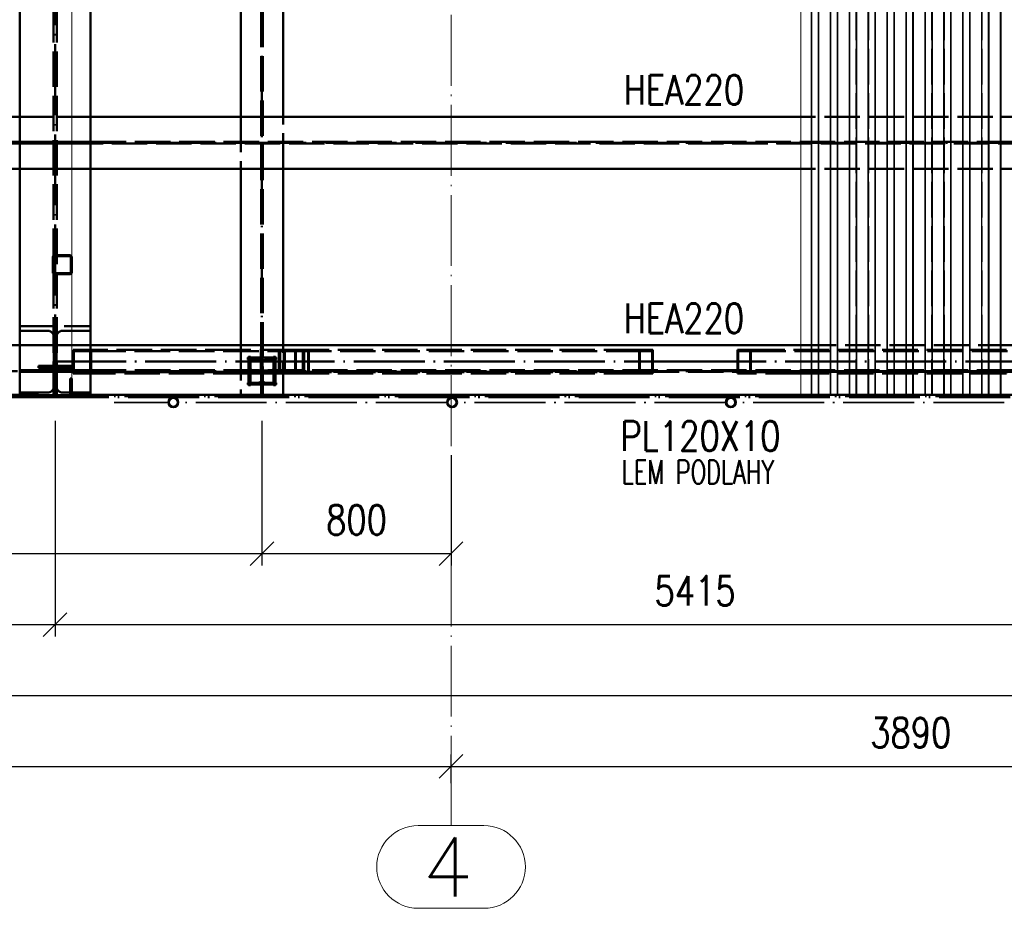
# Paper-space layout 'Layout1' of a CAD drawing. Extents: x -2 to 1033, y -36 to 596.
# Tile 17 of 69: x 329 to 412, y 282 to 357. Entities that reach past the tile are written whole.
import ezdxf

# ---------------------------------------------------------------- set-up
doc = ezdxf.new("R2010")
doc.units = 0
for name, pattern in [('ACAD_ISO02W100', [15, 12, -3]), ('ACAD_ISO04W100', [30.5, 24, -3, 0.5, -3]), ('HP_01_CER_B', [8, 5, -1, 1, -1])]:
    doc.linetypes.add(name, pattern=pattern)
doc.layers.get('0').update_dxf_attribs({"linetype": 'CONTINUOUS'})
doc.layers.get('DEFPOINTS').update_dxf_attribs({"color": 132, "linetype": 'CONTINUOUS'})
for name, color, linetype, lineweight in [('SS_1.ET-HALA_TaO-RASTR', 7, 'HP_01_CER_B', 13), ('SS_2.ET-HALA_TaO-MOULDSHOP-HLAVNI_NOSNIK', 32, 'CONTINUOUS', 50), ('SS_2.ET-HALA_TaO-MOULDSHOP-JD', 40, 'CONTINUOUS', 50), ('SS_2.ET-HALA_TaO-MOULDSHOP-NADSTAVBA', 94, 'CONTINUOUS', 50), ('SS_2.ET-HALA_TaO-MOULDSHOP-PODLAH.NOSNIK', 160, 'CONTINUOUS', 50), ('SS_2.ET-HALA_TaO-MOULDSHOP-PODLAHA_LEM', 140, 'CONTINUOUS', 50), ('SS_2.ET-HALA_TaO-MOULDSHOP-PODLAHA_ZABRADLI', 20, 'CONTINUOUS', 35), ('SS_2.ET-HALA_TaO-MOULDSHOP-SLOUP', 212, 'CONTINUOUS', 50), ('SS_2.ET-HALA_TaO-MOULDSHOP-SV.ZTUZENI', 163, 'CONTINUOUS', 50), ('SS_2.ET-HALA_TaO-MOULDSHOP-TRAPEZ.PLECH', 153, 'CONTINUOUS', 18), ('SS_KOTY', 3, 'CONTINUOUS', 25), ('SS_PODKLADY', 9, 'CONTINUOUS', 13), ('SS_POPIS_PROFILU', 13, 'CONTINUOUS', 25), ('SS_SRAFY', 8, 'CONTINUOUS', 18)]:
    doc.layers.add(name, color=color, linetype=linetype, lineweight=lineweight)
doc.styles.add('ROMANS', font='romans.shx', dxfattribs={"width": 0.8})
doc.styles.add('romans.shx', font='romans.shx', dxfattribs={"height": 5})
doc.dimstyles.new('A-1_(2.5)_50AS', dxfattribs={"dimtxt": 2.5, "dimasz": 2, "dimexe": 1, "dimexo": 2, "dimgap": 0, "dimtad": 0, "dimdec": 1, "dimlfac": 50, "dimrnd": 1, "dimtxsty": 'ROMANS', "dimblk1": 'OBLIQUE', "dimblk2": 'OBLIQUE', "dimsah": 1, "dimcen": 2, "dimclrd": 256, "dimclre": 256, "dimclrt": 256, "dimadec": 1, "dimazin": 2, "dimtfac": 0.714286, "dimtdec": 1, "dimtmove": 0, "dimatfit": 3, "dimldrblk": 'OPEN', "dimfxl": 1, "dimtvp": 1.142857, "dimtfill": 1, "dimtolj": 1, "dimlwd": -1, "dimlwe": -1, "dimarcsym": 0})
pattern_1 = [(44.999996, (126.10668, 325.36216), (-0.044901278, 0.044901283), [])]

# ---------------------------------------------------------------- blocks, each defined once
blk = doc.blocks.new('_Oblique')
at = {"color": 0, "linetype": 'ByBlock', "lineweight": -2}
blk.add_line((-0.5, -0.5), (0.5, 0.5), dxfattribs=at)
blk = doc.blocks.new('*D12')
at = {"layer": 'DEFPOINTS', "color": 0, "transparency": 16777216}
for p in [(141.507, 325.362), (349.507, 325.362), (349.507, 312.119)]:
    blk.add_point(p, dxfattribs=at)
at = {"layer": 'SS_KOTY', "transparency": 16777216}
for p, q in [((141.507, 323.362), (141.507, 311.119)), ((349.507, 323.362), (349.507, 311.119)), ((141.507, 312.119), (349.507, 312.119))]:
    blk.add_line(p, q, dxfattribs=at)
at = {"layer": 'SS_KOTY', "transparency": 16777216, "xscale": 2, "yscale": 2, "zscale": 2, "rotation": 180}
blk.add_blockref('_Oblique', (141.507, 312.119), dxfattribs=at)
at = {"layer": 'SS_KOTY', "transparency": 16777216, "xscale": 2, "yscale": 2, "zscale": 2}
blk.add_blockref('_Oblique', (349.507, 312.119), dxfattribs=at)
at = {"layer": 'SS_KOTY', "transparency": 16777216, "insert": (245.507, 314.976), "char_height": 2.5, "attachment_point": 5, "style": 'ROMANS', "bg_fill": 3, "box_fill_scale": 1.1, "bg_fill_color": 256, "bg_fill_true_color": 13158600, "bg_fill_transparency": 0}
blk.add_mtext('\\A1;10400', dxfattribs=at)
blk = doc.blocks.new('_OPEN')
at = {"color": 0, "linetype": 'ByBlock'}
for p, q in [((-1, 0.167), (0, 0)), ((0, 0), (-1, -0.167)), ((0, 0), (-1, 0))]:
    blk.add_line(p, q, dxfattribs=at)
blk = doc.blocks.new('*D14')
at = {"layer": 'DEFPOINTS', "color": 0, "transparency": 16777216}
for p in [(349.507, 325.362), (365.507, 322.458), (365.507, 312.119)]:
    blk.add_point(p, dxfattribs=at)
at = {"layer": 'SS_KOTY', "transparency": 16777216}
for p, q in [((349.507, 323.362), (349.507, 311.119)), ((365.507, 320.458), (365.507, 311.119)), ((349.507, 312.119), (365.507, 312.119))]:
    blk.add_line(p, q, dxfattribs=at)
at = {"layer": 'SS_KOTY', "transparency": 16777216, "xscale": 2, "yscale": 2, "zscale": 2, "rotation": 180}
blk.add_blockref('_Oblique', (349.507, 312.119), dxfattribs=at)
at = {"layer": 'SS_KOTY', "transparency": 16777216, "xscale": 2, "yscale": 2, "zscale": 2}
blk.add_blockref('_Oblique', (365.507, 312.119), dxfattribs=at)
at = {"layer": 'SS_KOTY', "transparency": 16777216, "insert": (357.507, 314.976), "char_height": 2.5, "attachment_point": 5, "style": 'ROMANS', "bg_fill": 3, "box_fill_scale": 1.1, "bg_fill_color": 256, "bg_fill_true_color": 13158600, "bg_fill_transparency": 0}
blk.add_mtext('\\A1;800', dxfattribs=at)
blk = doc.blocks.new('*D16')
at = {"layer": 'DEFPOINTS', "color": 0, "transparency": 16777216}
for p in [(223.707, 325.362), (332.007, 325.362), (332.007, 306.119)]:
    blk.add_point(p, dxfattribs=at)
at = {"layer": 'SS_KOTY', "transparency": 16777216}
for p, q in [((223.707, 323.362), (223.707, 305.119)), ((332.007, 323.362), (332.007, 305.119)), ((223.707, 306.119), (332.007, 306.119))]:
    blk.add_line(p, q, dxfattribs=at)
at = {"layer": 'SS_KOTY', "transparency": 16777216, "xscale": 2, "yscale": 2, "zscale": 2, "rotation": 180}
blk.add_blockref('_Oblique', (223.707, 306.119), dxfattribs=at)
at = {"layer": 'SS_KOTY', "transparency": 16777216, "xscale": 2, "yscale": 2, "zscale": 2}
blk.add_blockref('_Oblique', (332.007, 306.119), dxfattribs=at)
at = {"layer": 'SS_KOTY', "transparency": 16777216, "insert": (277.857, 308.976), "char_height": 2.5, "attachment_point": 5, "style": 'ROMANS', "bg_fill": 3, "box_fill_scale": 1.1, "bg_fill_color": 256, "bg_fill_true_color": 13158600, "bg_fill_transparency": 0}
blk.add_mtext('\\A1;5415', dxfattribs=at)
blk = doc.blocks.new('*D17')
at = {"layer": 'DEFPOINTS', "color": 0, "transparency": 16777216}
for p in [(332.007, 325.362), (440.307, 325.362), (440.307, 306.119)]:
    blk.add_point(p, dxfattribs=at)
at = {"layer": 'SS_KOTY', "transparency": 16777216}
for p, q in [((332.007, 323.362), (332.007, 305.119)), ((440.307, 323.362), (440.307, 305.119)), ((332.007, 306.119), (440.307, 306.119))]:
    blk.add_line(p, q, dxfattribs=at)
at = {"layer": 'SS_KOTY', "transparency": 16777216, "xscale": 2, "yscale": 2, "zscale": 2, "rotation": 180}
blk.add_blockref('_Oblique', (332.007, 306.119), dxfattribs=at)
at = {"layer": 'SS_KOTY', "transparency": 16777216, "xscale": 2, "yscale": 2, "zscale": 2}
blk.add_blockref('_Oblique', (440.307, 306.119), dxfattribs=at)
at = {"layer": 'SS_KOTY', "transparency": 16777216, "insert": (386.157, 308.976), "char_height": 2.5, "attachment_point": 5, "style": 'ROMANS', "bg_fill": 3, "box_fill_scale": 1.1, "bg_fill_color": 256, "bg_fill_true_color": 13158600, "bg_fill_transparency": 0}
blk.add_mtext('\\A1;5415', dxfattribs=at)
blk = doc.blocks.new('*D19')
at = {"layer": 'DEFPOINTS', "color": 0, "transparency": 16777216}
for p in [(126.107, 325.362), (443.307, 325.362), (443.307, 300.119)]:
    blk.add_point(p, dxfattribs=at)
at = {"layer": 'SS_KOTY', "transparency": 16777216}
for p, q in [((126.107, 323.362), (126.107, 299.119)), ((443.307, 323.362), (443.307, 299.119)), ((126.107, 300.119), (443.307, 300.119))]:
    blk.add_line(p, q, dxfattribs=at)
at = {"layer": 'SS_KOTY', "transparency": 16777216, "xscale": 2, "yscale": 2, "zscale": 2, "rotation": 180}
blk.add_blockref('_Oblique', (126.107, 300.119), dxfattribs=at)
at = {"layer": 'SS_KOTY', "transparency": 16777216, "xscale": 2, "yscale": 2, "zscale": 2}
blk.add_blockref('_Oblique', (443.307, 300.119), dxfattribs=at)
at = {"layer": 'SS_KOTY', "transparency": 16777216, "insert": (284.707, 302.976), "char_height": 2.5, "attachment_point": 5, "style": 'ROMANS', "bg_fill": 3, "box_fill_scale": 1.1, "bg_fill_color": 256, "bg_fill_true_color": 13158600, "bg_fill_transparency": 0}
blk.add_mtext('\\A1;15860', dxfattribs=at)
blk = doc.blocks.new('*D41')
at = {"layer": 'DEFPOINTS', "color": 0, "transparency": 16777216}
for p in [(365.507, 294.119), (125.507, 290.706), (365.507, 290.706)]:
    blk.add_point(p, dxfattribs=at)
at = {"layer": 'SS_KOTY', "transparency": 16777216}
for p, q in [((125.507, 292.706), (125.507, 295.119)), ((365.507, 292.706), (365.507, 295.119)), ((125.507, 294.119), (365.507, 294.119))]:
    blk.add_line(p, q, dxfattribs=at)
at = {"layer": 'SS_KOTY', "transparency": 16777216, "xscale": 2, "yscale": 2, "zscale": 2, "rotation": 180}
blk.add_blockref('_Oblique', (125.507, 294.119), dxfattribs=at)
at = {"layer": 'SS_KOTY', "transparency": 16777216, "xscale": 2, "yscale": 2, "zscale": 2}
blk.add_blockref('_Oblique', (365.507, 294.119), dxfattribs=at)
at = {"layer": 'SS_KOTY', "transparency": 16777216, "insert": (245.507, 296.976), "char_height": 2.5, "attachment_point": 5, "style": 'ROMANS', "bg_fill": 3, "box_fill_scale": 1.1, "bg_fill_color": 256, "bg_fill_true_color": 13158600, "bg_fill_transparency": 0}
blk.add_mtext('\\A1;12000', dxfattribs=at)
blk = doc.blocks.new('*D43')
at = {"layer": 'DEFPOINTS', "color": 0, "transparency": 16777216}
for p in [(443.307, 325.362), (443.307, 294.119), (365.507, 290.706)]:
    blk.add_point(p, dxfattribs=at)
at = {"layer": 'SS_KOTY', "transparency": 16777216}
for p, q in [((443.307, 323.362), (443.307, 293.119)), ((365.507, 292.706), (365.507, 295.119)), ((365.507, 294.119), (443.307, 294.119))]:
    blk.add_line(p, q, dxfattribs=at)
at = {"layer": 'SS_KOTY', "transparency": 16777216, "xscale": 2, "yscale": 2, "zscale": 2, "rotation": 180}
blk.add_blockref('_Oblique', (365.507, 294.119), dxfattribs=at)
at = {"layer": 'SS_KOTY', "transparency": 16777216, "xscale": 2, "yscale": 2, "zscale": 2}
blk.add_blockref('_Oblique', (443.307, 294.119), dxfattribs=at)
at = {"layer": 'SS_KOTY', "transparency": 16777216, "insert": (404.407, 296.976), "char_height": 2.5, "attachment_point": 5, "style": 'ROMANS', "bg_fill": 3, "box_fill_scale": 1.1, "bg_fill_color": 256, "bg_fill_true_color": 13158600, "bg_fill_transparency": 0}
blk.add_mtext('\\A1;3890', dxfattribs=at)

psp = doc.layouts.get("Layout1")

# ---------------------------------------------------------------- hatches: boundary and pattern name
at = {"layer": 'SS_SRAFY'}
h = psp.add_hatch(dxfattribs=at)
h.set_pattern_fill('ANSI31', color=5, scale=0.02, angle=-0.000004, style=0)
h.set_pattern_definition(pattern_1)
h.paths.add_polyline_path([(333.2467, 337.3621), (331.9667, 337.3621, 0.4142136), (331.8067, 337.2021), (331.8067, 335.9221, 0.4142136), (331.9667, 335.7621), (333.2467, 335.7621, 0.4142136), (333.4067, 335.9221), (333.4067, 337.2021, 0.4142136)], flags=0)
h.paths.add_polyline_path([(333.3267, 337.2021), (333.3267, 335.9221, -0.4142136), (333.2467, 335.8421), (331.9667, 335.8421, -0.4142136), (331.8867, 335.9221), (331.8867, 337.2021, -0.4142136), (331.9667, 337.2821), (333.2467, 337.2821, -0.4142136)], flags=0)

# ---------------------------------------------------------------- linework, layer by layer
at = {"layer": 'SS_1.ET-HALA_TaO-RASTR', "linetype": 'Continuous', "ltscale": 0.25}
for p, q in [((368.2924, 289.1189), (362.721, 289.1189)), ((362.721, 282.1189), (368.2924, 282.1189))]:
    psp.add_line(p, q, dxfattribs=at)
for centre, start, end in [((362.721, 285.6189), 90, 270), ((368.2924, 285.6189), 270, 90)]:
    psp.add_arc(centre, 3.5, start, end, dxfattribs=at)
at = {"layer": 'SS_2.ET-HALA_TaO-MOULDSHOP-HLAVNI_NOSNIK', "color": 1, "linetype": 'Continuous', "ltscale": 0.25}
for p, q in [((329.0067, 329.7621), (329.0067, 522.7621)), ((335.0067, 329.7621), (335.0067, 522.7621))]:
    psp.add_line(p, q, dxfattribs=at)
at = {"layer": 'SS_2.ET-HALA_TaO-MOULDSHOP-JD', "color": 1, "linetype": 'Continuous', "ltscale": 0.25}
for p, q in [((347.7067, 364.0021), (347.7067, 349.0821)), ((351.3067, 349.0821), (351.3067, 364.0021)), ((347.7067, 344.6821), (347.7067, 329.7621)), ((351.3067, 329.7621), (351.3067, 344.6821))]:
    psp.add_line(p, q, dxfattribs=at)
at = {"layer": 'SS_2.ET-HALA_TaO-MOULDSHOP-JD', "color": 3, "linetype": 'ACAD_ISO02W100', "ltscale": 0.25}
for p, q in [((347.7067, 349.0821), (347.7067, 344.6821)), ((351.3067, 344.6821), (351.3067, 349.0821)), ((348.3067, 328.7021), (350.7067, 328.7021)), ((348.3067, 328.7021), (348.3067, 328.5421)), ((349.2167, 328.5421), (348.3067, 328.5421)), ((348.5267, 328.7621), (348.3667, 328.7621)), ((348.3667, 326.3621), (348.3667, 328.7621)), ((348.5267, 327.8521), (348.5267, 328.7621)), ((349.5667, 328.7021), (349.4467, 328.7021)), ((349.4567, 326.8221), (349.4567, 328.3021)), ((349.5567, 328.3021), (349.5567, 326.8221)), ((350.7067, 328.5421), (349.7967, 328.5421)), ((350.6467, 328.7621), (350.4867, 328.7621)), ((350.4867, 328.7621), (350.4867, 327.8521)), ((350.6467, 328.7621), (350.6467, 326.3621)), ((350.7067, 328.5421), (350.7067, 328.7021)), ((350.2467, 327.6121), (348.7667, 327.6121)), ((348.7667, 327.5121), (350.2467, 327.5121)), ((348.5267, 326.3621), (348.5267, 327.2721)), ((350.4867, 327.2721), (350.4867, 326.3621)), ((348.3067, 326.5821), (349.2167, 326.5821)), ((348.3067, 326.5821), (348.3067, 326.4221)), ((350.7067, 326.4221), (348.3067, 326.4221)), ((348.3667, 326.3621), (348.5267, 326.3621)), ((349.4467, 326.4221), (349.5667, 326.4221)), ((349.7967, 326.5821), (350.7067, 326.5821)), ((350.4867, 326.3621), (350.6467, 326.3621)), ((350.7067, 326.4221), (350.7067, 326.5821))]:
    psp.add_line(p, q, dxfattribs=at)
at = {"layer": 'SS_2.ET-HALA_TaO-MOULDSHOP-JD', "color": 3, "linetype": 'ACAD_ISO02W100', "ltscale": 0.25, "extrusion": (9.41813e-14, 2.27374e-13, -1)}
psp.add_arc((-349.2167, 328.3021), 0.24, 90.000004, 180.000004, dxfattribs=at)
at = {"layer": 'SS_2.ET-HALA_TaO-MOULDSHOP-JD', "color": 3, "linetype": 'ACAD_ISO02W100', "ltscale": 0.25, "extrusion": (-2.27374e-13, 9.41813e-14, -1)}
psp.add_arc((-349.7967, 328.3021), 0.24, 0.000004, 90.000004, dxfattribs=at)
at = {"layer": 'SS_2.ET-HALA_TaO-MOULDSHOP-JD', "color": 3, "linetype": 'ACAD_ISO02W100', "ltscale": 0.25, "extrusion": (7.57912e-14, 3.13937e-14, -1)}
psp.add_arc((-348.7667, 327.8521), 0.24, 270.000004, 0.000004, dxfattribs=at)
at = {"layer": 'SS_2.ET-HALA_TaO-MOULDSHOP-JD', "color": 3, "linetype": 'ACAD_ISO02W100', "ltscale": 0.25, "extrusion": (1.51582e-13, -6.27875e-14, -1)}
psp.add_arc((-348.7667, 327.2721), 0.24, 0.000004, 90.000004, dxfattribs=at)
at = {"layer": 'SS_2.ET-HALA_TaO-MOULDSHOP-JD', "color": 3, "linetype": 'ACAD_ISO02W100', "ltscale": 0.25, "extrusion": (-3.13937e-14, 7.57912e-14, -1)}
psp.add_arc((-350.2467, 327.8521), 0.24, 180.000004, 270.000004, dxfattribs=at)
at = {"layer": 'SS_2.ET-HALA_TaO-MOULDSHOP-JD', "color": 3, "linetype": 'ACAD_ISO02W100', "ltscale": 0.25, "extrusion": (-6.27875e-14, -1.51582e-13, -1)}
psp.add_arc((-350.2467, 327.2721), 0.24, 90.000004, 180.000004, dxfattribs=at)
at = {"layer": 'SS_2.ET-HALA_TaO-MOULDSHOP-JD', "color": 3, "linetype": 'ACAD_ISO02W100', "ltscale": 0.25, "extrusion": (9.41812e-14, -2.27374e-13, -1)}
psp.add_arc((-349.2167, 326.8221), 0.24, 180.000004, 270.000004, dxfattribs=at)
at = {"layer": 'SS_2.ET-HALA_TaO-MOULDSHOP-JD', "color": 3, "linetype": 'ACAD_ISO02W100', "ltscale": 0.25, "extrusion": (-2.27374e-13, -9.41812e-14, -1)}
psp.add_arc((-349.7967, 326.8221), 0.24, 270.000004, 0.000004, dxfattribs=at)
at = {"layer": 'SS_2.ET-HALA_TaO-MOULDSHOP-NADSTAVBA', "color": 1, "linetype": 'Continuous', "ltscale": 0.25}
for p, q in [((331.8067, 337.2021), (331.8067, 335.9221)), ((331.8867, 335.9221), (331.8867, 337.2021)), ((333.2467, 337.3621), (331.9667, 337.3621)), ((331.9667, 337.2821), (333.2467, 337.2821)), ((333.3267, 337.2021), (333.3267, 335.9221)), ((333.4067, 335.9221), (333.4067, 337.2021)), ((333.2467, 335.8421), (331.9667, 335.8421)), ((331.9667, 335.7621), (333.2467, 335.7621)), ((333.4067, 328.0221), (330.6067, 328.0221)), ((330.6067, 327.8521), (330.6067, 328.0221)), ((330.6067, 327.8521), (331.7117, 327.8521)), ((332.3017, 327.8521), (333.4067, 327.8521)), ((333.4067, 327.8521), (333.4067, 328.0221)), ((333.4067, 326.9321), (333.2867, 326.9321))]:
    psp.add_line(p, q, dxfattribs=at)
for centre, start, end in [((331.9667, 337.2021), 89.999996, 179.999996), ((333.2467, 337.2021), 359.999996, 89.999996), ((331.9667, 335.9221), 179.999996, 269.999996), ((333.2467, 335.9221), 269.999996, 359.999996)]:
    psp.add_arc(centre, 0.16, start, end, dxfattribs=at)
at = {"layer": 'SS_2.ET-HALA_TaO-MOULDSHOP-NADSTAVBA', "color": 1, "linetype": 'Continuous', "ltscale": 0.25, "extrusion": (1.36424e-12, -5.65088e-13, -1)}
psp.add_arc((-331.9667, 337.2021), 0.08, 0.000004, 90.000004, dxfattribs=at)
at = {"layer": 'SS_2.ET-HALA_TaO-MOULDSHOP-NADSTAVBA', "color": 1, "linetype": 'Continuous', "ltscale": 0.25, "extrusion": (-5.65088e-13, -1.36424e-12, -1)}
psp.add_arc((-333.2467, 337.2021), 0.08, 90.000004, 180.000004, dxfattribs=at)
at = {"layer": 'SS_2.ET-HALA_TaO-MOULDSHOP-NADSTAVBA', "color": 1, "linetype": 'Continuous', "ltscale": 0.25, "extrusion": (9.09495e-13, 3.76725e-13, -1)}
psp.add_arc((-331.9667, 335.9221), 0.08, 270.000004, 0.000004, dxfattribs=at)
at = {"layer": 'SS_2.ET-HALA_TaO-MOULDSHOP-NADSTAVBA', "color": 1, "linetype": 'Continuous', "ltscale": 0.25, "extrusion": (-3.76725e-13, 9.09495e-13, -1)}
psp.add_arc((-333.2467, 335.9221), 0.08, 180.000004, 270.000004, dxfattribs=at)
at = {"layer": 'SS_2.ET-HALA_TaO-MOULDSHOP-NADSTAVBA', "color": 1, "linetype": 'Continuous', "ltscale": 0.25, "extrusion": (-1.25575e-13, -3.03165e-13, -1)}
psp.add_arc((-331.7117, 327.6121), 0.24, 90.000004, 180.000004, dxfattribs=at)
at = {"layer": 'SS_2.ET-HALA_TaO-MOULDSHOP-NADSTAVBA', "color": 1, "linetype": 'Continuous', "ltscale": 0.25, "extrusion": (3.03165e-13, -1.25575e-13, -1)}
psp.add_arc((-332.3017, 327.6121), 0.24, 0.000004, 90.000004, dxfattribs=at)
at = {"layer": 'SS_2.ET-HALA_TaO-MOULDSHOP-PODLAH.NOSNIK', "color": 1, "linetype": 'Continuous', "ltscale": 0.25}
for p, q in [((329.0067, 349.0821), (299.9067, 349.0821)), ((395.1067, 349.0821), (335.0067, 349.0821)), ((329.0067, 344.6821), (299.9067, 344.6821)), ((395.1067, 344.6821), (335.0067, 344.6821)), ((299.9067, 329.7621), (329.0067, 329.7621)), ((335.0067, 329.7621), (395.1067, 329.7621))]:
    psp.add_line(p, q, dxfattribs=at)
at = {"layer": 'SS_2.ET-HALA_TaO-MOULDSHOP-PODLAH.NOSNIK', "color": 3, "linetype": 'ACAD_ISO02W100', "ltscale": 0.25}
for p, q in [((331.8617, 349.0821), (329.0067, 349.0821)), ((335.0067, 349.0821), (332.1517, 349.0821)), ((415.1067, 349.0821), (395.1067, 349.0821)), ((226.7067, 346.9522), (329.0067, 346.9521)), ((329.0067, 346.8121), (226.7067, 346.8122)), ((329.0067, 346.9521), (329.0653, 346.9521)), ((329.0653, 346.8121), (329.0067, 346.8121)), ((329.0653, 346.9521), (329.2067, 346.9521)), ((329.2067, 346.8121), (329.0653, 346.8121)), ((329.2067, 346.9521), (331.8617, 346.9521)), ((329.2067, 346.8121), (329.2067, 346.9521)), ((331.8617, 346.8121), (329.2067, 346.8121)), ((332.1517, 346.9521), (334.8067, 346.9521)), ((334.8067, 346.8121), (332.1517, 346.8121)), ((334.8067, 346.9521), (334.9481, 346.9521)), ((334.8067, 346.9521), (334.8067, 346.8121)), ((334.9481, 346.8121), (334.8067, 346.8121)), ((334.9481, 346.9521), (335.0067, 346.9521)), ((335.0067, 346.8121), (334.9481, 346.8121)), ((335.0067, 346.9521), (437.3067, 346.9521)), ((437.3067, 346.8121), (335.0067, 346.8121)), ((331.8617, 344.6821), (329.0067, 344.6821)), ((335.0067, 344.6821), (332.1517, 344.6821)), ((415.1067, 344.6821), (395.1067, 344.6821)), ((329.0067, 329.7621), (331.8617, 329.7621)), ((332.1517, 329.7621), (335.0067, 329.7621)), ((395.1067, 329.7621), (415.1067, 329.7621)), ((329.0067, 327.6321), (329.0653, 327.6321)), ((329.0653, 327.4921), (329.0067, 327.4921)), ((329.0653, 327.6321), (329.2067, 327.6321)), ((329.2067, 327.4921), (329.0653, 327.4921)), ((329.2067, 327.6321), (331.8617, 327.6321)), ((329.2067, 327.4921), (329.2067, 327.6321)), ((331.8617, 327.4921), (329.2067, 327.4921)), ((332.1517, 327.6321), (334.8067, 327.6321)), ((334.8067, 327.4921), (332.1517, 327.4921)), ((334.8067, 327.6321), (334.9481, 327.6321)), ((334.8067, 327.6321), (334.8067, 327.4921)), ((334.9481, 327.4921), (334.8067, 327.4921)), ((334.9481, 327.6321), (335.0067, 327.6321)), ((335.0067, 327.4921), (334.9481, 327.4921)), ((335.0067, 327.6321), (437.3067, 327.6321)), ((437.3067, 327.4921), (335.0067, 327.4921))]:
    psp.add_line(p, q, dxfattribs=at)
at = {"layer": 'SS_2.ET-HALA_TaO-MOULDSHOP-PODLAH.NOSNIK', "color": 7, "linetype": 'ACAD_ISO04W100', "ltscale": 0.25}
for p, q in [((223.7067, 346.8822), (332.0067, 346.8821)), ((332.0067, 346.8821), (440.3067, 346.8821)), ((223.7067, 327.5622), (332.0067, 327.5621)), ((332.0067, 327.5621), (440.3067, 327.5621))]:
    psp.add_line(p, q, dxfattribs=at)
at = {"layer": 'SS_2.ET-HALA_TaO-MOULDSHOP-SLOUP', "color": 3, "linetype": 'ACAD_ISO02W100', "ltscale": 0.25}
for p, q in [((329.0067, 331.3621), (335.0067, 331.3621)), ((329.0067, 330.9821), (331.3567, 330.9821)), ((332.6567, 330.9821), (335.0067, 330.9821)), ((331.8967, 326.2821), (331.8967, 330.4421)), ((332.1167, 330.4421), (332.1167, 326.2821))]:
    psp.add_line(p, q, dxfattribs=at)
at = {"layer": 'SS_2.ET-HALA_TaO-MOULDSHOP-SLOUP', "color": 3, "linetype": 'ACAD_ISO02W100', "ltscale": 0.25, "extrusion": (0, 0, -1)}
for centre, start, end in [((-331.3567, 330.4421), 90.000004, 180.000004), ((-332.6567, 330.4421), 0.000004, 90.000004)]:
    psp.add_arc(centre, 0.54, start, end, dxfattribs=at)
at = {"layer": 'SS_2.ET-HALA_TaO-MOULDSHOP-SV.ZTUZENI', "color": 3, "linetype": 'ACAD_ISO02W100', "ltscale": 0.25}
for p, q in [((333.5219, 329.3621), (333.5219, 327.3621)), ((335.0067, 329.3621), (333.522, 329.3621)), ((333.5987, 329.2621), (333.5987, 327.4621)), ((333.5988, 329.2621), (334.9816, 329.2621)), ((334.9815, 329.2621), (334.9815, 327.4621)), ((334.9816, 329.2621), (352.3775, 329.2621)), ((335.0584, 329.3621), (335.0067, 329.3621)), ((347.7067, 329.3621), (335.0584, 329.3621)), ((335.0584, 329.3621), (335.0584, 327.3621)), ((352.32, 329.3621), (347.7067, 329.3621)), ((349.4075, 329.3621), (349.4075, 327.3621)), ((349.5097, 329.2621), (349.5097, 327.4621)), ((350.9284, 327.3621), (350.9284, 329.3621)), ((351.0362, 327.4621), (351.0362, 329.2621)), ((351.349, 329.2621), (351.349, 327.4621)), ((351.4513, 329.3621), (351.4513, 327.3621)), ((381.4294, 329.3621), (352.32, 329.3621)), ((352.32, 329.3621), (352.32, 327.3621)), ((352.3775, 329.2621), (381.4869, 329.2621)), ((352.3775, 329.2621), (352.3775, 327.4621)), ((352.9771, 327.4621), (352.9771, 329.2621)), ((353.0849, 327.3621), (353.0849, 329.3621)), ((353.4125, 329.2621), (353.4125, 327.4621)), ((353.47, 329.3621), (353.47, 327.3621)), ((381.4293, 327.3621), (381.4293, 329.3621)), ((382.5793, 329.3621), (381.4294, 329.3621)), ((381.4869, 329.2621), (382.5219, 329.2621)), ((381.4869, 327.4621), (381.4869, 329.2621)), ((382.5218, 327.4621), (382.5218, 329.2621)), ((382.5793, 327.3621), (382.5793, 329.3621)), ((390.884, 329.3621), (389.734, 329.3621)), ((389.734, 329.3621), (389.734, 327.3621)), ((389.7915, 329.2621), (390.8265, 329.2621)), ((389.7915, 329.2621), (389.7915, 327.4621)), ((390.8265, 329.2621), (419.9359, 329.2621)), ((390.8265, 329.2621), (390.8265, 327.4621)), ((419.9934, 329.3621), (390.884, 329.3621)), ((390.884, 329.3621), (390.884, 327.3621)), ((333.5988, 327.4621), (334.9816, 327.4621)), ((334.9816, 327.4621), (352.3775, 327.4621)), ((352.3775, 327.4621), (381.4869, 327.4621)), ((381.4869, 327.4621), (382.5219, 327.4621)), ((389.7915, 327.4621), (390.8265, 327.4621)), ((390.8265, 327.4621), (419.9359, 327.4621)), ((334.9816, 327.3621), (333.522, 327.3621)), ((335.0067, 327.3621), (334.9816, 327.3621)), ((335.0584, 327.3621), (335.0067, 327.3621)), ((348.3667, 327.3621), (335.0584, 327.3621)), ((349.5567, 327.3621), (348.3667, 327.3621)), ((349.5667, 327.3621), (349.5567, 327.3621)), ((352.32, 327.3621), (349.5667, 327.3621)), ((381.4294, 327.3621), (352.32, 327.3621)), ((382.5793, 327.3621), (381.4294, 327.3621)), ((390.8265, 327.3621), (389.734, 327.3621)), ((390.884, 327.3621), (390.8265, 327.3621)), ((395.1067, 327.3621), (390.884, 327.3621)), ((419.9934, 327.3621), (395.1067, 327.3621))]:
    psp.add_line(p, q, dxfattribs=at)
at = {"layer": 'SS_2.ET-HALA_TaO-MOULDSHOP-SV.ZTUZENI', "color": 7, "linetype": 'ACAD_ISO04W100', "ltscale": 0.25}
for p, q in [((332.0067, 328.3621), (352.0067, 328.3621)), ((352.0067, 328.3621), (350.4294, 328.3621)), ((386.1567, 328.3621), (352.0067, 328.3621)), ((386.1567, 328.3621), (420.3067, 328.3621))]:
    psp.add_line(p, q, dxfattribs=at)
at = {"layer": 'SS_PODKLADY'}
psp.add_lwpolyline([(132.3067, 325.3622), (333.4067, 325.3622), (333.4067, 522.9621), (132.3067, 522.9621)], close=True, dxfattribs=at)

# ---------------------------------------------------------------- texts
at = {"layer": 'SS_1.ET-HALA_TaO-RASTR', "color": 7, "style": 'romans.shx'}
psp.add_text('4', height=5, dxfattribs=at).set_placement((363.0672, 283.1189))
at = {"layer": 'SS_POPIS_PROFILU', "color": 13, "style": 'romans.shx', "width": 0.8}
for p in [(380.1079, 350.1031), (380.1079, 330.7831)]:
    psp.add_text('HEA220', height=2.5, dxfattribs=at).set_placement(p)

# ---------------------------------------------------------------- dimensions: what is measured, and where the dimension line sits
at = {"layer": 'SS_KOTY'}
dim = psp.add_linear_dim(base=(365.5067, 294.1189), p1=(125.5067, 290.7065), p2=(365.5067, 290.7065), dimstyle='A-1_(2.5)_50AS', dxfattribs=at)
dim.commit()
dim.dimension.update_dxf_attribs({"geometry": '*D41', "text_midpoint": (245.5067, 296.9761)})

# ---------------------------------------------------------------- next in the draw order: dimensions: what is measured, and where the dimension line sits
dim = psp.add_linear_dim(base=(349.5067, 312.1189), p1=(141.5067, 325.3622), p2=(349.5067, 325.3621), dimstyle='A-1_(2.5)_50AS', override={"dimtmove": 0}, dxfattribs=at)
dim.commit()
dim.dimension.update_dxf_attribs({"geometry": '*D12', "text_midpoint": (245.5067, 314.9761)})

# ---------------------------------------------------------------- next in the draw order: dimensions: what is measured, and where the dimension line sits
for base, p1, p2, picture, middle in [((332.0067, 306.1189), (223.7067, 325.3622), (332.0067, 325.3621), '*D16', (277.8567, 308.9761)), ((365.5067, 312.1189), (349.5067, 325.3621), (365.5067, 322.4578), '*D14', (357.5067, 314.9761))]:
    dim = psp.add_linear_dim(base=base, p1=p1, p2=p2, dimstyle='A-1_(2.5)_50AS', override={"dimtmove": 1}, dxfattribs=at)
    dim.commit()
    dim.dimension.update_dxf_attribs({"geometry": picture, "text_midpoint": middle})

# ---------------------------------------------------------------- next in the draw order: dimensions: what is measured, and where the dimension line sits
dim = psp.add_linear_dim(base=(440.3067, 306.1189), p1=(332.0067, 325.3621), p2=(440.3067, 325.3621), dimstyle='A-1_(2.5)_50AS', override={"dimtmove": 1}, dxfattribs=at)
dim.commit()
dim.dimension.update_dxf_attribs({"geometry": '*D17', "text_midpoint": (386.1567, 308.9761)})

# ---------------------------------------------------------------- next in the draw order: dimensions: what is measured, and where the dimension line sits
dim = psp.add_linear_dim(base=(443.3067, 300.1189), p1=(126.1067, 325.3622), p2=(443.3067, 325.3622), dimstyle='A-1_(2.5)_50AS', dxfattribs=at)
dim.commit()
dim.dimension.update_dxf_attribs({"geometry": '*D19', "text_midpoint": (284.7067, 302.9761)})

# ---------------------------------------------------------------- next in the draw order: hatches: boundary and pattern name
at = {"layer": 'SS_SRAFY'}
h = psp.add_hatch(dxfattribs=at)
h.set_pattern_fill('ANSI31', color=5, scale=0.02, angle=-0.000004, style=0)
h.set_pattern_definition(pattern_1)
h.paths.add_polyline_path([(330.6067, 325.3621), (333.4067, 325.3621), (333.4067, 325.5321), (332.3017, 325.5321, -0.4142136), (332.0617, 325.7721), (332.0617, 327.6121, -0.4142136), (332.3017, 327.8521), (333.4067, 327.8521), (333.4067, 328.0221), (330.6067, 328.0221), (330.6067, 327.8521), (331.7117, 327.8521, -0.4142136), (331.9517, 327.6121), (331.9517, 325.7721, -0.4142136), (331.7117, 325.5321), (330.6067, 325.5321)], flags=0)
h = psp.add_hatch(dxfattribs=at)
h.set_pattern_fill('ANSI31', color=5, scale=0.02, angle=-0.000004, style=0)
h.set_pattern_definition(pattern_1)
h.paths.add_polyline_path([(333.2867, 325.5321), (333.4067, 325.5321), (333.4067, 326.9321), (333.2867, 326.9321)], flags=0)
h = psp.add_hatch(dxfattribs=at)
h.set_pattern_fill('ANSI31', color=5, scale=0.02, angle=-0.000004, style=0)
h.set_pattern_definition(pattern_1)
h.paths.add_polyline_path([(342.0067, 325.3622, 1), (342.0067, 324.4722, 1)], flags=0)
h.paths.add_polyline_path([(342.0067, 325.2622, 1), (342.0067, 324.5722, 1)], flags=0)

# ---------------------------------------------------------------- next in the draw order: linework, layer by layer
at = {"layer": 'SS_2.ET-HALA_TaO-MOULDSHOP-HLAVNI_NOSNIK', "color": 3, "linetype": 'ACAD_ISO02W100', "ltscale": 0.25}
for p, q in [((331.8617, 325.3622), (331.8617, 522.9621)), ((332.1517, 325.3622), (332.1517, 522.9621))]:
    psp.add_line(p, q, dxfattribs=at)
at = {"layer": 'SS_2.ET-HALA_TaO-MOULDSHOP-HLAVNI_NOSNIK', "color": 7, "linetype": 'ACAD_ISO04W100', "ltscale": 0.25}
psp.add_line((332.0067, 522.9621), (332.0067, 325.3621), dxfattribs=at)
at = {"layer": 'SS_2.ET-HALA_TaO-MOULDSHOP-JD', "color": 3, "linetype": 'ACAD_ISO02W100', "ltscale": 0.25}
for p, q in [((349.4467, 522.9621), (349.4467, 325.3621)), ((349.5667, 522.9621), (349.5667, 325.3621)), ((347.7067, 329.7621), (347.7067, 325.3621)), ((351.3067, 325.3621), (351.3067, 329.7621))]:
    psp.add_line(p, q, dxfattribs=at)
at = {"layer": 'SS_2.ET-HALA_TaO-MOULDSHOP-JD', "color": 7, "linetype": 'ACAD_ISO04W100', "ltscale": 0.25}
psp.add_line((349.5067, 325.3621), (349.5067, 522.9621), dxfattribs=at)
at = {"layer": 'SS_2.ET-HALA_TaO-MOULDSHOP-NADSTAVBA', "color": 1, "linetype": 'Continuous', "ltscale": 0.25}
for p, q in [((331.9517, 327.6121), (331.9517, 325.7721)), ((332.0617, 325.7721), (332.0617, 327.6121)), ((333.2867, 326.9321), (333.2867, 325.5321)), ((333.4067, 325.5321), (333.4067, 326.9321)), ((331.7117, 325.5321), (330.6067, 325.5321)), ((330.6067, 325.3621), (330.6067, 325.5321)), ((333.4067, 325.3621), (330.6067, 325.3621)), ((333.4067, 325.5321), (332.3017, 325.5321)), ((333.4067, 325.3621), (333.4067, 325.5321))]:
    psp.add_line(p, q, dxfattribs=at)
at = {"layer": 'SS_2.ET-HALA_TaO-MOULDSHOP-NADSTAVBA', "color": 1, "linetype": 'Continuous', "ltscale": 0.25, "extrusion": (-1.25575e-13, 3.03165e-13, -1)}
psp.add_arc((-331.7117, 325.7721), 0.24, 180.000004, 270.000004, dxfattribs=at)
at = {"layer": 'SS_2.ET-HALA_TaO-MOULDSHOP-NADSTAVBA', "color": 1, "linetype": 'Continuous', "ltscale": 0.25, "extrusion": (3.03165e-13, 1.25575e-13, -1)}
psp.add_arc((-332.3017, 325.7721), 0.24, 270.000004, 0.000004, dxfattribs=at)
at = {"layer": 'SS_2.ET-HALA_TaO-MOULDSHOP-PODLAH.NOSNIK', "color": 1, "linetype": 'Continuous', "ltscale": 0.25}
for p, q in [((329.0067, 325.5622), (329.0067, 329.7621)), ((335.0067, 325.5622), (335.0067, 329.7621))]:
    psp.add_line(p, q, dxfattribs=at)
at = {"layer": 'SS_2.ET-HALA_TaO-MOULDSHOP-PODLAH.NOSNIK', "color": 3, "linetype": 'ACAD_ISO02W100', "ltscale": 0.25}
psp.add_line((335.0067, 325.3622), (335.0067, 325.5622), dxfattribs=at)
at = {"layer": 'SS_2.ET-HALA_TaO-MOULDSHOP-PODLAHA_LEM', "color": 7, "linetype": 'ACAD_ISO04W100', "ltscale": 0.25}
psp.add_line((332.0067, 325.3622), (232.8067, 325.3622), dxfattribs=at)
at = {"layer": 'SS_2.ET-HALA_TaO-MOULDSHOP-PODLAHA_LEM', "color": 1, "linetype": 'Continuous', "ltscale": 0.25}
for p, q in [((234.2067, 325.5622), (330.6067, 325.5622)), ((330.6067, 325.3622), (234.2067, 325.3622)), ((330.6067, 325.5321), (330.6067, 325.5622)), ((335.2067, 325.3622), (333.4067, 325.3622))]:
    psp.add_line(p, q, dxfattribs=at)
at = {"layer": 'SS_2.ET-HALA_TaO-MOULDSHOP-PODLAHA_ZABRADLI', "color": 7, "linetype": 'ACAD_ISO04W100', "ltscale": 0.25}
psp.add_line((338.0267, 324.9172), (341.5617, 324.9172), dxfattribs=at)
at = {"layer": 'SS_2.ET-HALA_TaO-MOULDSHOP-PODLAHA_ZABRADLI', "color": 1, "linetype": 'Continuous', "ltscale": 0.25}
for radius in [0.445, 0.345]:
    psp.add_circle((342.0067, 324.9172), radius, dxfattribs=at)
at = {"layer": 'SS_2.ET-HALA_TaO-MOULDSHOP-PODLAHA_ZABRADLI', "color": 7, "linetype": 'ACAD_ISO04W100', "ltscale": 0.25, "extrusion": (-6.30515e-08, -1, 7.99871e-14)}
psp.add_arc((338.0267, 0, -324.9172), 1.02, 181.123519, 270, dxfattribs=at)
at = {"layer": 'SS_2.ET-HALA_TaO-MOULDSHOP-SLOUP', "color": 3, "linetype": 'ACAD_ISO02W100', "ltscale": 0.25}
for p, q in [((329.0067, 325.7422), (331.3567, 325.7422)), ((332.6567, 325.7422), (335.0067, 325.7422))]:
    psp.add_line(p, q, dxfattribs=at)
at = {"layer": 'SS_2.ET-HALA_TaO-MOULDSHOP-SLOUP', "color": 3, "linetype": 'ACAD_ISO02W100', "ltscale": 0.25, "extrusion": (0, 0, -1)}
for centre, start, end in [((-331.3567, 326.2821), 180.000004, 270.000004), ((-332.6567, 326.2821), 270.000004, 0.000004)]:
    psp.add_arc(centre, 0.54, start, end, dxfattribs=at)

# ---------------------------------------------------------------- next in the draw order: dimensions: what is measured, and where the dimension line sits
at = {"layer": 'SS_KOTY'}
dim = psp.add_linear_dim(base=(443.3067, 294.1189), p1=(365.5067, 290.7065), p2=(443.3067, 325.3622), dimstyle='A-1_(2.5)_50AS', override={"dimtmove": 1}, dxfattribs=at)
dim.commit()
dim.dimension.update_dxf_attribs({"geometry": '*D43', "text_midpoint": (404.4067, 296.9761)})

# ---------------------------------------------------------------- next in the draw order: hatches: boundary and pattern name
at = {"layer": 'SS_SRAFY'}
h = psp.add_hatch(dxfattribs=at)
h.set_pattern_fill('ANSI31', color=5, scale=0.02, angle=-0.000004, style=0)
h.set_pattern_definition(pattern_1)
h.paths.add_polyline_path([(365.5929, 325.3622, 1), (365.5929, 324.4722, 1)], flags=0)
h.paths.add_polyline_path([(365.5929, 325.2622, 1), (365.5929, 324.5722, 1)], flags=0)
h = psp.add_hatch(dxfattribs=at)
h.set_pattern_fill('ANSI31', color=5, scale=0.02, angle=-0.000004, style=0)
h.set_pattern_definition(pattern_1)
h.paths.add_polyline_path([(389.1792, 325.3622, 1), (389.1792, 324.4722, 1)], flags=0)
h.paths.add_polyline_path([(389.1792, 325.2622, 1), (389.1792, 324.5722, 1)], flags=0)

# ---------------------------------------------------------------- next in the draw order: linework, layer by layer
at = {"layer": 'SS_1.ET-HALA_TaO-RASTR', "linetype": 'ACAD_ISO04W100', "ltscale": 0.25}
for p, q in [((365.5067, 290.7065), (365.5067, 542.5452)), ((365.5067, 290.7065), (365.5067, 294.1189)), ((365.5067, 294.1189), (365.5067, 289.1189))]:
    psp.add_line(p, q, dxfattribs=at)
at = {"layer": 'SS_2.ET-HALA_TaO-MOULDSHOP-PODLAHA_LEM', "color": 7, "linetype": 'ACAD_ISO04W100', "ltscale": 0.25}
psp.add_line((443.3067, 325.3622), (332.0067, 325.3622), dxfattribs=at)
at = {"layer": 'SS_2.ET-HALA_TaO-MOULDSHOP-PODLAHA_LEM', "color": 1, "linetype": 'Continuous', "ltscale": 0.25}
psp.add_line((333.4067, 325.5622), (443.1867, 325.5622), dxfattribs=at)
at = {"layer": 'SS_2.ET-HALA_TaO-MOULDSHOP-PODLAHA_ZABRADLI', "color": 7, "linetype": 'ACAD_ISO04W100', "ltscale": 0.25}
for p, q in [((442.9867, 325.4222), (335.2067, 325.4222)), ((365.1479, 324.9172), (342.4517, 324.9172)), ((388.7342, 324.9172), (366.0379, 324.9172)), ((412.3204, 324.9172), (389.6242, 324.9172))]:
    psp.add_line(p, q, dxfattribs=at)
at = {"layer": 'SS_2.ET-HALA_TaO-MOULDSHOP-PODLAHA_ZABRADLI', "color": 1, "linetype": 'Continuous', "ltscale": 0.25}
for centre, radius in [((365.5929, 324.9172), 0.445), ((365.5929, 324.9172), 0.345), ((389.1792, 324.9172), 0.445), ((389.1792, 324.9172), 0.345)]:
    psp.add_circle(centre, radius, dxfattribs=at)
at = {"layer": 'SS_2.ET-HALA_TaO-MOULDSHOP-TRAPEZ.PLECH', "color": 5, "linetype": 'Continuous', "ltscale": 0.25}
for p, q in [((395.1067, 522.7621), (395.1067, 325.5622)), ((395.9828, 522.7621), (395.9828, 325.5622)), ((396.0478, 522.7621), (396.0478, 325.5622)), ((396.5827, 522.7621), (396.5827, 325.5622)), ((396.6305, 522.7621), (396.6305, 325.5622)), ((397.5828, 522.7621), (397.5828, 325.5622)), ((397.6307, 522.7621), (397.6307, 325.5622)), ((398.1655, 522.7621), (398.1655, 325.5622)), ((398.2305, 522.7621), (398.2305, 325.5622)), ((399.1828, 522.7621), (399.1828, 325.5622)), ((399.2478, 522.7621), (399.2478, 325.5622)), ((399.7827, 522.7621), (399.7827, 325.5622)), ((399.8305, 522.7621), (399.8305, 325.5622)), ((400.7828, 522.7621), (400.7828, 325.5622)), ((400.8307, 522.7621), (400.8307, 325.5622)), ((401.3655, 522.7621), (401.3655, 325.5622)), ((401.4305, 522.7621), (401.4305, 325.5622)), ((402.3828, 522.7621), (402.3828, 325.5622)), ((402.4478, 522.7621), (402.4478, 325.5622)), ((402.9827, 522.7621), (402.9827, 325.5622)), ((403.0305, 522.7621), (403.0305, 325.5622)), ((403.9828, 522.7621), (403.9828, 325.5622)), ((404.0307, 522.7621), (404.0307, 325.5622)), ((404.5655, 522.7621), (404.5655, 325.5622)), ((404.6305, 522.7621), (404.6305, 325.5622)), ((405.5828, 522.7621), (405.5828, 325.5622)), ((405.6478, 522.7621), (405.6478, 325.5622)), ((406.1827, 522.7621), (406.1827, 325.5622)), ((406.2305, 522.7621), (406.2305, 325.5622)), ((407.1828, 522.7621), (407.1828, 325.5622)), ((407.2307, 522.7621), (407.2307, 325.5622)), ((407.7655, 522.7621), (407.7655, 325.5622)), ((407.8305, 522.7621), (407.8305, 325.5622)), ((408.7828, 522.7621), (408.7828, 325.5622)), ((408.8478, 522.7621), (408.8478, 325.5622)), ((409.3827, 522.7621), (409.3827, 325.5622)), ((409.4305, 522.7621), (409.4305, 325.5622)), ((410.3828, 522.7621), (410.3828, 325.5622)), ((410.4307, 522.7621), (410.4307, 325.5622)), ((410.9655, 522.7621), (410.9655, 325.5622)), ((411.0305, 522.7621), (411.0305, 325.5622)), ((411.9828, 522.7621), (411.9828, 325.5622)), ((412.0478, 522.7621), (412.0478, 325.5622)), ((396.6305, 325.5622), (397.5828, 325.5622)), ((399.2478, 325.5622), (399.7827, 325.5622)), ((402.4478, 325.5622), (402.9827, 325.5622)), ((404.6305, 325.5622), (405.5828, 325.5622)), ((407.8305, 325.5622), (408.7828, 325.5622)), ((411.0305, 325.5622), (411.9828, 325.5622))]:
    psp.add_line(p, q, dxfattribs=at)
at = {"layer": 'SS_2.ET-HALA_TaO-MOULDSHOP-TRAPEZ.PLECH', "color": 5, "linetype": 'ACAD_ISO02W100', "ltscale": 0.25}
for p, q in [((396.0307, 325.5622), (396.0307, 522.7621)), ((396.5655, 325.5622), (396.5655, 522.7621)), ((397.6478, 325.5622), (397.6478, 522.7621)), ((398.1827, 325.5622), (398.1827, 522.7621)), ((399.2307, 325.5622), (399.2307, 522.7621)), ((399.7655, 325.5622), (399.7655, 522.7621)), ((400.8478, 325.5622), (400.8478, 522.7621)), ((401.3827, 325.5622), (401.3827, 522.7621)), ((402.4307, 325.5622), (402.4307, 522.7621)), ((402.9655, 325.5622), (402.9655, 522.7621)), ((404.0478, 325.5622), (404.0478, 522.7621)), ((404.5827, 325.5622), (404.5827, 522.7621)), ((405.6307, 325.5622), (405.6307, 522.7621)), ((406.1655, 325.5622), (406.1655, 522.7621)), ((407.2478, 325.5622), (407.2478, 522.7621)), ((407.7827, 325.5622), (407.7827, 522.7621)), ((408.8307, 325.5622), (408.8307, 522.7621)), ((409.3655, 325.5622), (409.3655, 522.7621)), ((410.4478, 325.5622), (410.4478, 522.7621)), ((410.9827, 325.5622), (410.9827, 522.7621)), ((412.0307, 325.5622), (412.0307, 522.7621)), ((396.6305, 325.5622), (397.5828, 325.5622)), ((399.2307, 325.5622), (399.2478, 325.5622)), ((402.4307, 325.5622), (402.4478, 325.5622))]:
    psp.add_line(p, q, dxfattribs=at)

# ---------------------------------------------------------------- next in the draw order: texts
at = {"layer": 'SS_POPIS_PROFILU', "color": 13, "style": 'romans.shx'}
for s, height, width, p in [('PL120X10', 2.5, 0.8, (379.841, 320.8232)), ('LEM PODLAHY', 2, 0.7, (379.9541, 318.0232))]:
    psp.add_text(s, height=height, dxfattribs=dict(at, width=width)).set_placement(p)

doc.saveas('drawing.dxf')
